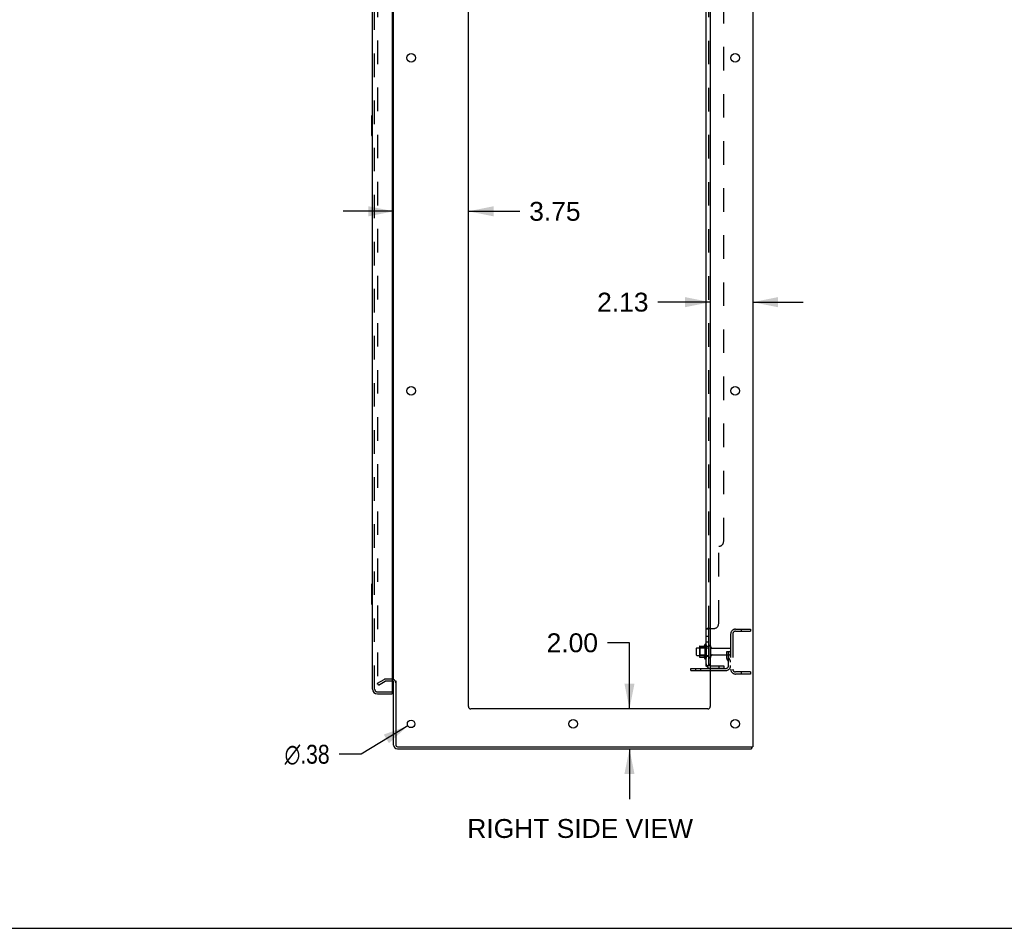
# Model space of a CAD drawing. Header units: inches. Extents: x 0 to 215, y 0 to 139.
# Tile 62 of 118: x 108 to 158, y 0 to 46. Entities that reach past the tile are written whole.
import ezdxf

# ---------------------------------------------------------------- set-up
doc = ezdxf.new("R2010")
doc.units = ezdxf.units.IN
doc.header["$LTSCALE"] = 11.804375
doc.header["$MEASUREMENT"] = 0
doc.linetypes.add('HIDDEN', pattern=[0.2, 0.1, -0.1])
doc.layers.get('0').update_dxf_attribs({"linetype": 'CONTINUOUS'})
for name, color, linetype in [('DEFAULT_2', 8, 'HIDDEN'), ('DIMENSIONS', 7, 'CONTINUOUS'), ('DOOR_ASSEMBLY', 7, 'CONTINUOUS'), ('SUBPANEL', 7, 'CONTINUOUS')]:
    doc.layers.add(name, color=color, linetype=linetype)
doc.styles.get("Standard").update_dxf_attribs({"font": 'arial.ttf'})
doc.styles.add('TEXTSTYLE_1', font='gdt', dxfattribs={"width": 0.8})
doc.dimstyles.new('DIMSTYLE_1', dxfattribs={"dimtxt": 0.946875, "dimasz": 1.2625, "dimexe": 0.09, "dimexo": 0.07, "dimgap": 0.0375, "dimtad": 0, "dimtih": 1, "dimtoh": 1, "dimzin": 4, "dimdsep": 46, "dimtxsty": 'Standard', "dimblk": '_FILLED', "dimblk1": '_FILLED', "dimblk2": '_FILLED', "dimcen": 0.09, "dimadec": 3, "dimazin": 1, "dimtfac": 1, "dimtdec": 3, "dimtofl": 0, "dimtmove": 0, "dimatfit": 3, "dimldrblk": '_FILLED', "dimfxl": 0, "dimtolj": 1, "dimtzin": 4, "dimarcsym": 0})
doc.dimstyles.new('DIMSTYLE_2', dxfattribs={"dimtxt": 0.946875, "dimasz": 1.2625, "dimexe": 0.09, "dimexo": 0.07, "dimgap": 0.09, "dimtad": 0, "dimtih": 1, "dimtoh": 1, "dimzin": 4, "dimdsep": 46, "dimtxsty": 'Standard', "dimblk": '_FILLED', "dimblk1": '_FILLED', "dimblk2": '_FILLED', "dimcen": 0.09, "dimadec": 3, "dimazin": 1, "dimtfac": 1, "dimtdec": 3, "dimtofl": 0, "dimtmove": 0, "dimatfit": 1, "dimldrblk": '_FILLED', "dimfxl": 0, "dimtolj": 1, "dimtzin": 4, "dimarcsym": 0})

# ---------------------------------------------------------------- blocks, each defined once
blk = doc.blocks.new('_FILLED')
at = {"color": 0, "linetype": 'ByBlock'}
blk.add_solid([(0, 0), (-1, 0.2), (-1, -0.2)], dxfattribs=at)
blk = doc.blocks.new('*D23')
at = {"layer": 'DIMENSIONS', "color": 2, "linetype": 'Continuous'}
for p, q in [((127.219, 35.956), (124.694, 35.956)), ((130.969, 35.956), (133.542, 35.956))]:
    blk.add_line(p, q, dxfattribs=at)
at = {"layer": 'DIMENSIONS', "color": 2, "linetype": 'Continuous', "xscale": 1.2625, "yscale": 1.2625, "zscale": 1.2625}
blk.add_blockref('_FILLED', (127.219, 35.956), dxfattribs=at)
at = {"layer": 'DIMENSIONS', "color": 2, "linetype": 'Continuous', "xscale": 1.2625, "yscale": 1.2625, "zscale": 1.2625, "rotation": 180}
blk.add_blockref('_FILLED', (130.969, 35.956), dxfattribs=at)
at = {"layer": 'DIMENSIONS', "color": 2, "linetype": 'Continuous', "insert": (134.015, 36.429), "char_height": 0.9469, "width": 2.57311, "attachment_point": 1, "line_spacing_factor": 0.9}
blk.add_mtext('3.75', dxfattribs=at)
blk = doc.blocks.new('*D24')
at = {"layer": 'DIMENSIONS', "color": 2, "linetype": 'Continuous'}
for p, q in [((143.094, 31.4), (140.47, 31.4)), ((145.219, 31.4), (147.744, 31.4))]:
    blk.add_line(p, q, dxfattribs=at)
at = {"layer": 'DIMENSIONS', "color": 2, "linetype": 'Continuous', "xscale": 1.2625, "yscale": 1.2625, "zscale": 1.2625}
blk.add_blockref('_FILLED', (143.094, 31.4), dxfattribs=at)
at = {"layer": 'DIMENSIONS', "color": 2, "linetype": 'Continuous', "xscale": 1.2625, "yscale": 1.2625, "zscale": 1.2625, "rotation": 180}
blk.add_blockref('_FILLED', (145.219, 31.4), dxfattribs=at)
at = {"layer": 'DIMENSIONS', "color": 2, "linetype": 'Continuous', "insert": (139.996, 31.874), "char_height": 0.9469, "width": 2.57311, "attachment_point": 3, "line_spacing_factor": 0.9}
blk.add_mtext('2.13', dxfattribs=at)
blk = doc.blocks.new('*D25')
at = {"layer": 'DIMENSIONS', "color": 2, "linetype": 'Continuous'}
for p, q in [((139.042, 14.319), (137.937, 14.319)), ((139.042, 11.001), (139.042, 14.319)), ((139.042, 9.001), (139.042, 6.476))]:
    blk.add_line(p, q, dxfattribs=at)
at = {"layer": 'DIMENSIONS', "color": 2, "linetype": 'Continuous', "xscale": 1.2625, "yscale": 1.2625, "zscale": 1.2625}
for p, rotation in [((139.042, 11.001), 270), ((139.042, 9.001), 90)]:
    blk.add_blockref('_FILLED', p, dxfattribs=dict(at, rotation=rotation))
at = {"layer": 'DIMENSIONS', "color": 2, "linetype": 'Continuous', "insert": (137.464, 14.792), "char_height": 0.9469, "width": 2.57311, "attachment_point": 3, "line_spacing_factor": 0.9}
blk.add_mtext('2.00', dxfattribs=at)
blk = doc.blocks.new('*D27')
at = {"layer": 'DIMENSIONS', "color": 2, "linetype": 'Continuous'}
for p, q in [((127.934, 10.154), (125.586, 8.73)), ((125.586, 8.73), (124.482, 8.73))]:
    blk.add_line(p, q, dxfattribs=at)
at = {"layer": 'DIMENSIONS', "color": 2, "linetype": 'Continuous', "xscale": 1.2625, "yscale": 1.2625, "zscale": 1.2625, "rotation": 31.2392584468}
blk.add_blockref('_FILLED', (127.934, 10.154), dxfattribs=at)
at = {"layer": 'DIMENSIONS', "color": 2, "linetype": 'Continuous', "insert": (124.008, 9.203), "char_height": 0.94688, "width": 3.09993, "attachment_point": 3, "line_spacing_factor": 0.9, "style": 'TEXTSTYLE_1'}
blk.add_mtext('{\\fgdt;n}\\fArial;.38', dxfattribs=at)

msp = doc.modelspace()

# ---------------------------------------------------------------- linework, layer by layer
at = {"color": 3, "linetype": 'Continuous'}
for p, q in [((145.219, 94.897), (145.219, 9.105)), ((127.219, 12.449), (127.219, 91.553)), ((130.969, 11.126), (130.969, 91.501)), ((143.094, 91.501), (143.094, 11.126)), ((142.115, 13.032), (143.094, 13.032)), ((127.219, 9.19), (127.219, 12.418)), ((127.323, 12.418), (127.323, 9.195)), ((142.969, 11.001), (131.094, 11.001)), ((127.408, 9.001), (145.167, 9.001)), ((127.413, 9.105), (145.219, 9.105))]:
    msp.add_line(p, q, dxfattribs=at)
at = {"color": 7, "linetype": 'Continuous'}
for p, q in [((142.39, 14.033), (142.39, 13.718)), ((142.42, 14.063), (142.554, 14.063)), ((142.554, 14.131), (142.554, 13.62)), ((142.564, 14.153), (142.792, 14.153)), ((142.82, 14.232), (142.82, 13.52)), ((142.42, 13.688), (142.554, 13.688)), ((142.564, 13.598), (142.792, 13.598)), ((142.115, 12.928), (142.115, 13.032)), ((142.115, 12.928), (143.094, 12.928)), ((145.167, 9.105), (145.167, 9.001)), ((0, 0), (214.625, 0))]:
    msp.add_line(p, q, dxfattribs=at)
at = {"color": 3, "linetype": 'Continuous'}
for centre, radius in [((128.094, 43.651), 0.219), ((144.344, 43.651), 0.219), ((128.094, 26.951), 0.219), ((144.344, 26.951), 0.219), ((128.094, 10.251), 0.188), ((136.219, 10.251), 0.219), ((144.344, 10.251), 0.219)]:
    msp.add_circle(centre, radius, dxfattribs=at)
at = {"color": 7, "linetype": 'Continuous'}
for centre, radius, start, end in [((142.42, 14.033), 0.03, 90, 180), ((142.564, 14.143), 0.01, 90, 174.8062), ((142.695, 14.131), 0.141, 174.7919, 180), ((142.773, 14.163), 0.01, 270, 336.0321), ((143.42, 13.876), 0.698, 149.3369, 156.0321), ((142.852, 14.21), 0.0384, 0, 145.5503), ((143.07, 14.133), 0.055, 64.0906, 180), ((142.42, 13.718), 0.03, 180, 270), ((142.695, 13.62), 0.141, 180, 185.2081), ((142.564, 13.608), 0.01, 185.1938, 270), ((142.773, 13.588), 0.01, 23.9679, 90), ((143.42, 13.876), 0.698, 203.9679, 210.6631), ((142.852, 13.542), 0.0384, 214.4497, 360), ((143.07, 13.618), 0.055, 180, 295.9094), ((127.408, 9.19), 0.085, 180, 270)]:
    msp.add_arc(centre, radius, start, end, dxfattribs=at)
at = {"color": 3, "linetype": 'Continuous'}
for centre, radius, start, end in [((127.134, 12.312), 0.085, 0, 85.9503), ((131.094, 11.126), 0.125, 180, 270), ((142.969, 11.126), 0.125, 270, 360), ((127.408, 9.19), 0.189, 180, 270), ((127.413, 9.195), 0.09, 180, 270)]:
    msp.add_arc(centre, radius, start, end, dxfattribs=at)
at = {"layer": 'DEFAULT_2', "color": 8, "linetype": 'HIDDEN'}
for p, q in [((126.406, 91.735), (126.406, 12.266)), ((144.361, 15.001), (145.115, 15.001)), ((144.361, 14.897), (145.115, 14.897)), ((144.645, 15.001), (144.645, 14.897)), ((145.115, 15.001), (145.115, 14.897)), ((144.115, 14.754), (144.115, 12.997)), ((144.219, 14.754), (144.219, 12.997)), ((142.574, 14.059), (142.554, 14.079)), ((142.554, 14.063), (143.015, 14.063)), ((142.87, 14.059), (142.574, 14.059)), ((142.574, 14.059), (142.574, 13.692)), ((142.87, 14.059), (142.89, 14.079)), ((142.87, 14.059), (142.87, 13.692)), ((142.89, 14.21), (142.89, 13.542)), ((143.015, 13.618), (143.015, 14.133)), ((143.125, 13.618), (143.125, 14.133)), ((143.187, 14.041), (144.085, 14.041)), ((143.921, 13.876), (144.011, 13.876)), ((143.921, 13.535), (143.921, 13.876)), ((144.011, 13.876), (144.115, 13.876)), ((144.011, 13.175), (144.011, 13.876)), ((144.025, 13.535), (144.025, 13.876)), ((144.115, 13.876), (144.076, 13.876)), ((142.574, 13.692), (142.554, 13.672)), ((142.554, 13.688), (143.015, 13.688)), ((142.87, 13.692), (142.574, 13.692)), ((142.87, 13.692), (142.89, 13.672)), ((143.187, 13.711), (144.085, 13.711)), ((144.025, 13.701), (143.921, 13.701)), ((143.942, 13.469), (143.991, 13.401)), ((144.027, 13.529), (144.076, 13.462)), ((142.362, 12.928), (142.362, 13.032)), ((142.618, 12.928), (142.618, 13.032)), ((143.094, 13.032), (143.868, 13.032)), ((143.094, 12.928), (143.868, 12.928)), ((145.115, 12.855), (144.361, 12.855)), ((144.645, 12.855), (144.645, 12.751)), ((145.115, 12.855), (145.115, 12.751)), ((126.406, 12.286), (126.746, 12.482)), ((126.458, 12.196), (126.798, 12.392)), ((127.134, 12.501), (126.815, 12.501)), ((127.134, 12.397), (126.815, 12.397)), ((145.115, 12.751), (144.361, 12.751)), ((126.458, 12.196), (126.406, 12.286))]:
    msp.add_line(p, q, dxfattribs=at)
for points in [[(126.406, 12.266), (126.406, 12.264), (126.407, 12.262), (126.407, 12.26)], [(126.424, 12.246), (126.422, 12.247), (126.42, 12.247), (126.418, 12.247), (126.416, 12.248), (126.415, 12.249), (126.413, 12.251), (126.412, 12.252), (126.41, 12.254), (126.409, 12.256), (126.408, 12.258), (126.407, 12.26)], [(126.431, 12.249), (126.43, 12.248), (126.428, 12.247), (126.426, 12.247), (126.424, 12.246), (126.424, 12.246)]]:
    msp.add_lwpolyline(points, dxfattribs=at)
for centre, radius, start, end in [((144.361, 14.754), 0.246, 90, 180), ((144.361, 14.754), 0.142, 90, 180), ((143.07, 14.133), 0.055, 360, 64.0906), ((143.187, 14.103), 0.0625, 180, 270), ((144.085, 14.011), 0.03, 360, 90), ((143.07, 13.618), 0.055, 295.9094, 0), ((143.187, 13.648), 0.0625, 90, 180), ((144.035, 13.535), 0.114, 180, 215.7539), ((143.907, 13.34), 0.104, 0, 35.7539), ((144.035, 13.535), 0.01, 180, 215.7539), ((143.907, 13.34), 0.208, 0, 35.7539), ((144.085, 13.741), 0.03, 270, 0), ((143.868, 13.175), 0.246, 270, 360), ((143.868, 13.175), 0.142, 270, 360), ((144.361, 12.997), 0.246, 180, 270), ((144.361, 12.997), 0.142, 180, 270), ((126.815, 12.364), 0.137, 90, 120), ((126.815, 12.364), 0.033, 90, 120), ((127.134, 12.312), 0.189, 0, 90)]:
    msp.add_arc(centre, radius, start, end, dxfattribs=at)
at = {"layer": 'DOOR_ASSEMBLY', "color": 3, "linetype": 'Continuous'}
for p, q in [((126.161, 11.997), (126.161, 92.004)), ((127.14, 92.127), (127.14, 11.875)), ((126.407, 11.751), (127.14, 11.751))]:
    msp.add_line(p, q, dxfattribs=at)
at = {"layer": 'DOOR_ASSEMBLY', "color": 8, "linetype": 'HIDDEN'}
for p, q in [((126.265, 11.997), (126.265, 92.004)), ((126.407, 11.855), (127.12, 11.855))]:
    msp.add_line(p, q, dxfattribs=at)
at = {"layer": 'DOOR_ASSEMBLY', "color": 7, "linetype": 'Continuous'}
for p, q in [((126.101, 40.736), (126.101, 39.766)), ((126.161, 40.751), (126.116, 40.751)), ((126.148, 40.651), (126.148, 39.851)), ((126.116, 39.751), (126.161, 39.751)), ((126.101, 17.236), (126.101, 16.266)), ((126.161, 17.251), (126.116, 17.251)), ((126.148, 17.151), (126.148, 16.351)), ((126.116, 16.251), (126.161, 16.251)), ((127.12, 11.855), (127.14, 11.855)), ((127.14, 11.855), (127.14, 11.751))]:
    msp.add_line(p, q, dxfattribs=at)
for points in [[(126.146, 40.687), (126.146, 40.681), (126.147, 40.675), (126.147, 40.669), (126.147, 40.663), (126.148, 40.657), (126.148, 40.651)], [(126.148, 39.851), (126.148, 39.845), (126.147, 39.838), (126.147, 39.832), (126.147, 39.826), (126.146, 39.82), (126.146, 39.815)], [(126.146, 17.187), (126.146, 17.181), (126.147, 17.175), (126.147, 17.169), (126.147, 17.163), (126.148, 17.157), (126.148, 17.151)], [(126.148, 16.351), (126.148, 16.345), (126.147, 16.338), (126.147, 16.332), (126.147, 16.326), (126.146, 16.32), (126.146, 16.315)]]:
    msp.add_lwpolyline(points, dxfattribs=at)
for centre, radius, start, end in [((126.116, 40.736), 0.015, 90, 180), ((126.146, 40.736), 0.015, 0, 90), ((126.116, 39.766), 0.015, 180, 270), ((126.146, 39.766), 0.015, 270, 360), ((126.116, 17.236), 0.015, 90, 180), ((126.146, 17.236), 0.015, 0, 90), ((126.116, 16.266), 0.015, 180, 270), ((126.146, 16.266), 0.015, 270, 360), ((126.325, 12.141), 0.26, 270, 272.6118)]:
    msp.add_arc(centre, radius, start, end, dxfattribs=at)
at = {"layer": 'DOOR_ASSEMBLY', "color": 3, "linetype": 'Continuous'}
for centre, radius, start, end in [((126.407, 11.997), 0.246, 180, 270), ((127.12, 11.875), 0.02, 270, 360)]:
    msp.add_arc(centre, radius, start, end, dxfattribs=at)
at = {"layer": 'DOOR_ASSEMBLY', "color": 8, "linetype": 'HIDDEN'}
msp.add_arc((126.407, 11.997), 0.142, 180, 270, dxfattribs=at)
at = {"layer": 'SUBPANEL', "color": 3, "linetype": 'Continuous'}
for p, q in [((142.89, 13.157), (142.89, 90.845)), ((143.094, 15.032), (142.944, 15.032))]:
    msp.add_line(p, q, dxfattribs=at)
at = {"layer": 'SUBPANEL', "color": 8, "linetype": 'HIDDEN'}
for p, q in [((143.015, 14.997), (143.015, 89.005)), ((143.765, 19.407), (143.765, 84.595)), ((143.515, 15.282), (143.515, 19.157)), ((143.016, 15.001), (143.015, 15)), ((143.041, 15.025), (143.04, 15.024)), ((143.094, 15.032), (143.265, 15.032)), ((143.015, 14.635), (142.89, 14.635)), ((143.015, 14.354), (142.89, 14.354)), ((143.015, 14.126), (142.89, 14.126)), ((143.015, 13.626), (142.89, 13.626)), ((142.991, 13.157), (143.04, 13.198)), ((143.127, 13.157), (143.765, 13.157)), ((143.765, 13.032), (143.127, 13.032)), ((143.515, 13.157), (143.515, 13.032)), ((143.765, 13.157), (143.765, 13.032))]:
    msp.add_line(p, q, dxfattribs=at)
at = {"layer": 'SUBPANEL', "color": 7, "linetype": 'Continuous'}
for p, q in [((143.015, 14.997), (142.89, 14.997)), ((143.015, 13.157), (143.015, 14.997)), ((143.015, 13.157), (142.89, 13.157)), ((142.944, 13.119), (142.991, 13.157))]:
    msp.add_line(p, q, dxfattribs=at)
at = {"layer": 'SUBPANEL', "color": 3, "linetype": 'Continuous'}
for points in [[(142.916, 15.018), (142.912, 15.017), (142.909, 15.015), (142.906, 15.014), (142.903, 15.012), (142.9, 15.01), (142.898, 15.009), (142.895, 15.007), (142.893, 15.005), (142.892, 15.003), (142.891, 15.001), (142.89, 15), (142.89, 14.998), (142.89, 14.997)], [(142.944, 15.032), (142.942, 15.03), (142.939, 15.029), (142.937, 15.027), (142.934, 15.026), (142.93, 15.024), (142.927, 15.023), (142.923, 15.021), (142.916, 15.018)], [(142.92, 13.134), (142.912, 13.137), (142.909, 13.138), (142.906, 13.14), (142.903, 13.141), (142.9, 13.143), (142.898, 13.145), (142.895, 13.147), (142.893, 13.149), (142.892, 13.15), (142.891, 13.152), (142.89, 13.154), (142.89, 13.156), (142.89, 13.157)], [(142.944, 13.119), (142.942, 13.121), (142.939, 13.123), (142.937, 13.125), (142.934, 13.127), (142.93, 13.129), (142.927, 13.13), (142.923, 13.132), (142.92, 13.134)]]:
    msp.add_lwpolyline(points, dxfattribs=at)
at = {"layer": 'SUBPANEL', "color": 8, "linetype": 'HIDDEN'}
for points in [[(142.895, 15.007), (142.893, 15.005), (142.892, 15.003), (142.891, 15.001), (142.89, 15), (142.89, 14.998)], [(142.903, 15.012), (142.9, 15.01), (142.898, 15.009)], [(142.944, 15.032), (142.942, 15.03), (142.939, 15.029), (142.937, 15.027), (142.934, 15.026)], [(143.015, 15), (143.015, 14.998), (143.015, 14.997)], [(143.024, 15.008), (143.022, 15.007), (143.02, 15.005), (143.018, 15.004), (143.017, 15.003), (143.016, 15.001)], [(143.035, 15.016), (143.033, 15.015), (143.031, 15.014)], [(143.039, 15.021), (143.037, 15.019), (143.036, 15.018)], [(143.04, 15.032), (143.041, 15.03), (143.041, 15.029), (143.041, 15.027), (143.041, 15.025)], [(142.956, 13.157), (142.955, 13.157), (142.955, 13.157), (142.955, 13.157), (142.955, 13.157), (142.955, 13.157), (142.956, 13.157), (142.956, 13.157), (142.957, 13.157), (142.957, 13.157), (142.958, 13.157)], [(143.019, 13.18), (143.019, 13.18), (143.019, 13.18), (143.018, 13.18), (143.018, 13.18), (143.018, 13.179), (143.017, 13.179), (143.017, 13.179), (143.016, 13.178), (143.016, 13.178), (143.015, 13.178), (143.014, 13.177), (143.014, 13.177), (143.013, 13.177), (143.012, 13.176), (143.012, 13.176), (143.011, 13.176), (143.01, 13.175), (143.01, 13.175), (143.009, 13.175), (143.008, 13.174), (143.008, 13.174), (143.007, 13.173), (143.006, 13.173), (143.005, 13.173), (143.004, 13.172), (143.004, 13.172), (143.003, 13.172), (143.002, 13.171), (143.001, 13.171), (143, 13.17), (143, 13.17), (142.999, 13.17), (142.998, 13.169), (142.997, 13.169), (142.996, 13.169), (142.995, 13.168), (142.994, 13.168), (142.993, 13.167), (142.992, 13.167), (142.991, 13.167), (142.99, 13.166), (142.989, 13.166), (142.988, 13.166), (142.987, 13.165), (142.986, 13.165), (142.985, 13.164), (142.984, 13.164), (142.983, 13.164), (142.982, 13.163), (142.98, 13.163), (142.979, 13.163), (142.978, 13.162), (142.977, 13.162), (142.976, 13.162), (142.975, 13.161), (142.974, 13.161), (142.973, 13.161), (142.972, 13.16), (142.97, 13.16), (142.969, 13.16), (142.968, 13.16), (142.967, 13.159), (142.966, 13.159), (142.965, 13.159), (142.964, 13.159), (142.963, 13.158), (142.962, 13.158), (142.962, 13.158), (142.961, 13.158), (142.96, 13.158), (142.959, 13.158), (142.958, 13.157), (142.957, 13.157), (142.957, 13.157), (142.956, 13.157), (142.956, 13.157), (142.956, 13.157)], [(143.015, 13.177), (143.016, 13.178), (143.016, 13.178), (143.017, 13.178), (143.017, 13.179), (143.018, 13.179), (143.018, 13.179), (143.018, 13.18), (143.019, 13.18), (143.019, 13.18), (143.019, 13.18), (143.019, 13.18)], [(143.015, 13.161), (143.015, 13.159), (143.015, 13.157)]]:
    msp.add_lwpolyline(points, dxfattribs=at)
at = {"layer": 'SUBPANEL', "color": 7, "linetype": 'Continuous'}
for points in [[(143.029, 15.012), (143.025, 15.01), (143.024, 15.008), (143.022, 15.007), (143.02, 15.005), (143.018, 15.004), (143.017, 15.003), (143.016, 15.001), (143.015, 15), (143.015, 14.998), (143.015, 14.997)], [(143.04, 15.032), (143.041, 15.03), (143.041, 15.029), (143.041, 15.027), (143.041, 15.025), (143.04, 15.024), (143.039, 15.022), (143.039, 15.021), (143.037, 15.019), (143.036, 15.018), (143.035, 15.016), (143.033, 15.015), (143.031, 15.014), (143.029, 15.012)], [(143.02, 13.169), (143.018, 13.167), (143.017, 13.165), (143.016, 13.163), (143.015, 13.161)], [(143.033, 13.185), (143.029, 13.181), (143.027, 13.179), (143.025, 13.176), (143.024, 13.174), (143.022, 13.172), (143.02, 13.169)], [(143.04, 13.198), (143.041, 13.197), (143.041, 13.197), (143.041, 13.196), (143.041, 13.195), (143.04, 13.194), (143.039, 13.192), (143.039, 13.191), (143.037, 13.19), (143.036, 13.188), (143.035, 13.186), (143.033, 13.185)]]:
    msp.add_lwpolyline(points, dxfattribs=at)
at = {"layer": 'SUBPANEL', "color": 8, "linetype": 'HIDDEN'}
for centre, radius, start, end in [((143.515, 19.407), 0.25, 270, 360), ((143.265, 15.282), 0.25, 270, 360), ((143.127, 13.269), 0.237, 180, 219.4342), ((143.127, 13.269), 0.112, 252.8585, 270), ((143.127, 13.269), 0.237, 261.9946, 270)]:
    msp.add_arc(centre, radius, start, end, dxfattribs=at)
at = {"layer": 'SUBPANEL', "color": 3, "linetype": 'Continuous'}
msp.add_arc((143.127, 13.269), 0.237, 219.4342, 261.9946, dxfattribs=at)
at = {"layer": 'SUBPANEL', "color": 7, "linetype": 'Continuous'}
msp.add_arc((143.127, 13.269), 0.112, 180, 252.8585, dxfattribs=at)

# ---------------------------------------------------------------- texts
at = {"layer": 'DIMENSIONS', "color": 2, "linetype": 'Continuous', "insert": (136.57, 5.479), "char_height": 0.94688, "width": 11.2921, "attachment_point": 2, "line_spacing_factor": 0.9}
msp.add_mtext('RIGHT SIDE VIEW', dxfattribs=at)

# ---------------------------------------------------------------- dimensions: what is measured, and where the dimension line sits
at = {"layer": 'DIMENSIONS', "color": 2, "linetype": 'Continuous'}
for base, p1, p2, picture, middle in [((130.969, 35.956), (127.219, 12.449), (130.969, 11.126), '*D23', (135.304, 35.951)), ((145.218887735, 31.400084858), (143.093887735, 11.125841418), (145.218887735, 9.104841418), '*D24', (138.697869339, 31.394804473))]:
    dim = msp.add_linear_dim(base=base, p1=p1, p2=p2, dimstyle='DIMSTYLE_1', dxfattribs=at)
    dim.commit()
    dim.dimension.update_dxf_attribs({"geometry": picture, "text_midpoint": middle, "dimtype": 160})
dim = msp.add_linear_dim(base=(139.042, 9.001), p1=(131.094, 11.001), p2=(127.408, 9.001), angle=270, dimstyle='DIMSTYLE_1', dxfattribs=at)
dim.commit()
dim.dimension.update_dxf_attribs({"geometry": '*D25', "text_midpoint": (136.166, 14.313), "dimtype": 160})
dim = msp.add_diameter_dim_2p(p1=(127.93357, 10.1536), p2=(128.2542, 10.34808), text='%%c<>', dimstyle='DIMSTYLE_2', override={"dimpost": '<>'}, dxfattribs=at)
dim.commit()
dim.dimension.update_dxf_attribs({"geometry": '*D27', "text_midpoint": (122.45814, 8.7298), "dimtype": 163})

doc.saveas('drawing.dxf')
